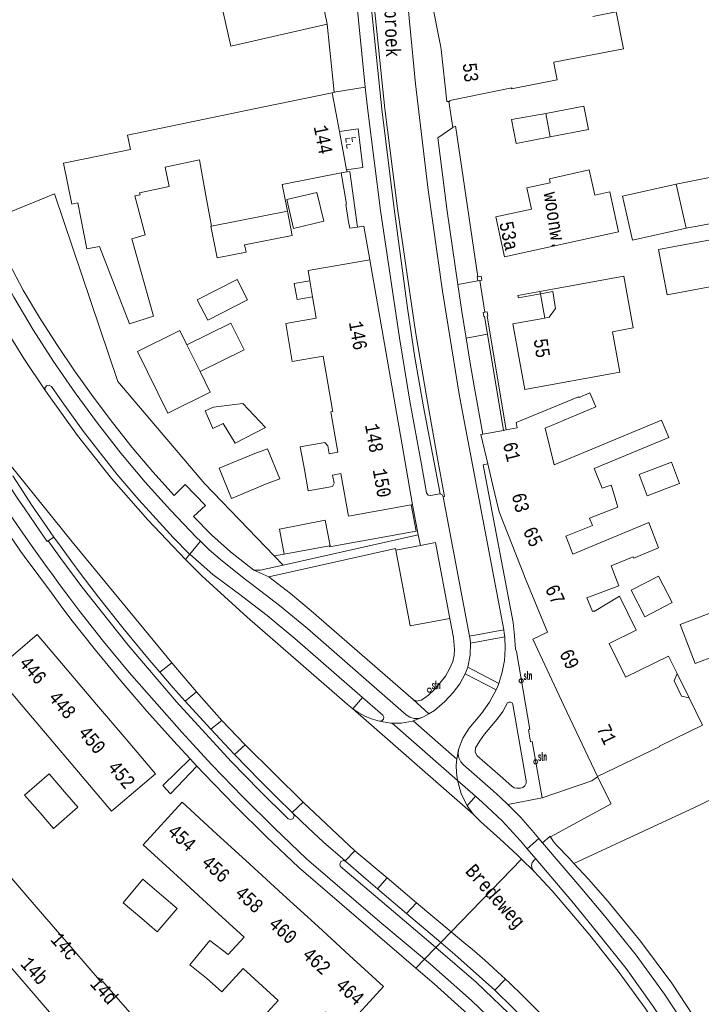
# Model space of a CAD drawing. Header units: metres. Extents: x 196790 to 198335, y 354523 to 356036.
# Tile 77 of 108: x 197942 to 198030, y 354944 to 355072. Entities that reach past the tile are written whole.
import ezdxf

# ---------------------------------------------------------------- set-up
doc = ezdxf.new("R2010")
doc.units = ezdxf.units.M
doc.linetypes.add('DGN Style 2', pattern=[186.027128, 111.616277, -74.410851])
doc.linetypes.add('DGN Style 3', pattern=[260.437979, 186.027128, -74.410851])
for name, color, linetype, lineweight in [('afdak', 252, 'DGN Style 2', 18), ('bij- of bedrijfsgebouw', 252, 'Continuous', 18), ('carport', 252, 'Continuous', 18), ('functiescheiding', 252, 'Continuous', 18), ('hoofdgebouw', 252, 'Continuous', 18), ('huisnummer BAG', 252, 'Continuous', 18), ('kant asfaltverharding', 252, 'Continuous', 18), ('kant klinkerverharding', 252, 'Continuous', 18), ('kant muur (extern)', 252, 'Continuous', 18), ('kant tegelverharding', 252, 'Continuous', 18), ('molgoot', 252, 'DGN Style 3', 18), ('overige tekst', 252, 'Continuous', 18), ('raster', 252, 'Continuous', 18), ('schutting', 252, 'Continuous', 18), ('straatnaam', 252, 'Continuous', 18), ('straatnaambord', 252, 'Continuous', 18), ('T22_brandgang', 252, 'DGN Style 2', 18), ('tuinhuis', 252, 'DGN Style 2', 18), ('verh keisymbool', 2, 'Continuous', 0), ('vlakafsluiter grijs', 252, 'DGN Style 2', 18), ('vlakafsluiter groen', 252, 'DGN Style 2', 18)]:
    doc.layers.add(name, color=color, linetype=linetype, lineweight=lineweight)
doc.styles.add('Style-Courier New', font='cour.ttf')
doc.styles.add('Style-simplex', font='simplex.shx')

# ---------------------------------------------------------------- blocks, each defined once
blk = doc.blocks.new('S435')
at = {"layer": 'straatnaambord', "color": 7, "linetype": 'Continuous', "lineweight": 0}
blk.add_circle((0, 0), 0.263, dxfattribs=at)
blk.add_circle((0, 0), 0.263, dxfattribs=at)
at = {"layer": 'straatnaambord', "color": 7, "linetype": 'Continuous', "lineweight": 0, "style": 'Style-simplex', "width": 0.428569}
blk.add_text('stn', height=1.05, dxfattribs=at).set_placement((0.32, 0.18))
blk = doc.blocks.new('S651')
at = {"layer": 'verh keisymbool', "color": 7, "linetype": 'Continuous', "lineweight": 0}
for p, q in [((-0.41, 0.75), (-0.41, 0.25)), ((0.09, 0.25), (-0.41, 0.25)), ((-0.41, -0.05), (-0.41, -0.55)), ((-0.41, -0.55), (0.09, -0.55)), ((0.39, -0.05), (0.39, -0.55)), ((0.39, -0.55), (0.89, -0.55))]:
    blk.add_line(p, q, dxfattribs=at)
at = {"layer": 'verh keisymbool', "color": 7, "linetype": 'Continuous', "lineweight": 0, "flags": 128}
blk.add_lwpolyline([(-0.41, -0.05), (-0.41, -0.05), (-0.41, -0.55), (-0.41, -0.55), (-0.41, -0.05)], close=True, dxfattribs=at)

msp = doc.modelspace()

# ---------------------------------------------------------------- linework, layer by layer
at = {"layer": 'afdak'}
for p, q in [((198009.51, 355036.105), (198010.083, 355032.976)), ((197967.28, 355021.464), (197971.057, 355021.949)), ((197971.057, 355021.949), (197973.959, 355018.823)), ((197966.201, 355020.974), (197967.28, 355021.464)), ((197967.181, 355018.721), (197966.201, 355020.974)), ((197968.519, 355019.351), (197967.181, 355018.721)), ((197970.061, 355016.815), (197968.519, 355019.351)), ((197973.959, 355018.823), (197970.061, 355016.815)), ((198022.285, 355012.771), (198026.463, 355014.357)), ((198026.463, 355014.357), (198027.511, 355011.598)), ((198023.333, 355010.012), (198022.285, 355012.771)), ((198027.511, 355011.598), (198023.333, 355010.012)), ((198028.725, 354983.924), (198027.2, 354987.04))]:
    msp.add_line(p, q, dxfattribs=at)
at = {"layer": 'afdak', "flags": 128}
for points in [[(198010.794, 355056.375), (198006.368, 355055.519), (198005.771, 355058.605), (198010.209, 355059.398)], [(198027.062, 355050.28), (198031.39, 355051.152), (198032.556, 355045.369), (198028.35, 355044.587)], [(197976.81, 355046.775), (197977.42, 355043.65), (197971.275, 355042.45), (197971.465, 355041.48), (197967.717, 355040.748), (197966.917, 355044.843), (197967.015, 355044.862)], [(197980.072, 355035.708), (197978.055, 355035.358), (197977.695, 355037.425), (197979.712, 355037.776)], [(197963.813, 355029.515), (197969.488, 355032.324), (197971.204, 355028.857), (197965.528, 355026.049)]]:
    msp.add_lwpolyline(points, dxfattribs=at)
at = {"layer": 'bij- of bedrijfsgebouw'}
for p, q in [((198015.118, 355060.348), (198010.209, 355059.398)), ((198010.209, 355059.398), (198010.794, 355056.375)), ((198027.062, 355050.28), (198028.35, 355044.587)), ((197963.813, 355029.515), (197962.907, 355031.346)), ((197965.528, 355026.049), (197963.813, 355029.515)), ((197982.231, 355003.53), (197976.386, 355002.479)), ((197982.32, 355003.546), (197982.231, 355003.53)), ((198026.542, 354996.221), (198022.999, 354994.371))]:
    msp.add_line(p, q, dxfattribs=at)
at = {"layer": 'bij- of bedrijfsgebouw', "flags": 128}
for points in [[(198010.794, 355056.375), (198015.723, 355057.353), (198015.118, 355060.348)], [(198028.35, 355044.587), (198021.427, 355043.02), (198020.139, 355048.713), (198027.062, 355050.28)], [(198031.969, 355043.175), (198024.792, 355041.845), (198025.877, 355035.985), (198033.055, 355037.315)], [(197962.907, 355031.346), (197957.442, 355028.642), (197961.371, 355020.702), (197966.836, 355023.406), (197965.528, 355026.049)], [(197972.613, 355015.474), (197967.988, 355013.573), (197969.589, 355009.678), (197974.214, 355011.579)], [(197974.214, 355011.579), (197975.835, 355012.2), (197974.234, 355016.095), (197972.613, 355015.474)], [(197976.386, 355002.479), (197975.805, 355005.707), (197981.675, 355006.852), (197982.32, 355003.546)], [(198026.542, 354996.221), (198024.781, 354999.645), (198021.227, 354997.817), (198022.999, 354994.371)], [(197948.008, 354971.76), (197946.004, 354974.079), (197942.851, 354971.354), (197944.855, 354969.035)], [(197948.008, 354971.76), (197949.724, 354969.774), (197946.571, 354967.049), (197944.855, 354969.035)], [(197960.55, 354958.421), (197958.144, 354960.467), (197955.572, 354957.442), (197957.978, 354955.396)], [(197960.55, 354958.421), (197962.565, 354956.707), (197959.993, 354953.682), (197957.978, 354955.396)], [(197969.143, 354950.75), (197966.77, 354952.565), (197964.208, 354949.413), (197966.343, 354947.678)]]:
    msp.add_lwpolyline(points, dxfattribs=at)
at = {"layer": 'carport'}
for p, q in [((197965.159, 355035.307), (197970.304, 355037.954)), ((197970.304, 355037.954), (197971.651, 355035.335)), ((197966.506, 355032.689), (197965.159, 355035.307)), ((197971.651, 355035.335), (197966.506, 355032.689))]:
    msp.add_line(p, q, dxfattribs=at)
at = {"layer": 'functiescheiding'}
for p, q in [((198004.776, 354992.682), (198000.354, 354991.892)), ((198000.466, 354990.994), (198004.898, 354991.807)), ((197961.867, 354988.431), (197960.337, 354987.207)), ((197965.046, 354984.669), (197961.867, 354988.431)), ((198004.121, 354985.747), (198000.111, 354987.876)), ((197999.79, 354987.002), (198003.781, 354984.928)), ((197965.046, 354984.669), (197963.585, 354983.499)), ((197968.331, 354981), (197965.046, 354984.669)), ((197968.331, 354981), (197966.905, 354979.858)), ((197971.339, 354977.829), (197968.331, 354981)), ((197998.716, 354975.978), (197993.066, 354980.921)), ((197990.335, 354980.639), (197998.784, 354973.23)), ((197971.339, 354977.829), (197969.993, 354976.576)), ((197978.866, 354970.442), (197971.339, 354977.829)), ((197978.866, 354970.442), (197977.425, 354969.101)), ((197985.527, 354964.142), (197978.866, 354970.442)), ((197985.527, 354964.142), (197984.26, 354962.858)), ((197989.698, 354960.636), (197985.527, 354964.142)), ((197989.698, 354960.636), (197988.446, 354959.256)), ((197993.515, 354957.427), (197989.698, 354960.636)), ((197993.515, 354957.427), (197992.199, 354956.066)), ((197997.978, 354953.676), (197993.515, 354957.427)), ((198005.015, 354947.552), (198003.64, 354946.128))]:
    msp.add_line(p, q, dxfattribs=at)
at = {"layer": 'functiescheiding', "flags": 128}
for points in [[(197961.867, 354988.431), (197948.999, 355004.071), (197938.385, 355017.144)], [(198000.68, 354951.427), (197999.874, 354952.082), (197997.978, 354953.676)], [(198005.015, 354947.552), (198003.977, 354948.529), (198002.326, 354950.015), (198000.68, 354951.427)], [(198009.766, 354942.88), (198007.137, 354945.506), (198005.571, 354947.029), (198005.015, 354947.552)]]:
    msp.add_lwpolyline(points, dxfattribs=at)
at = {"layer": 'hoofdgebouw'}
for p, q in [((197981.951, 355070.949), (197980.018, 355080.373)), ((197994.997, 355076.49), (197996.586, 355068.168)), ((197983.542, 355057.06), (197982.602, 355062.071)), ((197984.469, 355052.123), (197983.542, 355057.06)), ((197956.529, 355054.744), (197948.322, 355053.089)), ((197965.845, 355051.205), (197965.465, 355053.426)), ((197984.469, 355052.123), (197984.515, 355051.876)), ((197966.338, 355048.327), (197965.845, 355051.205)), ((197983.78, 355051.732), (197976.133, 355050.239)), ((197984.515, 355051.876), (197983.78, 355051.732)), ((197976.133, 355050.239), (197976.81, 355046.775)), ((197967.015, 355044.862), (197966.338, 355048.327)), ((197976.81, 355046.775), (197967.015, 355044.862)), ((197952.519, 355042.226), (197956.39, 355032.207)), ((197988.461, 355034.798), (197987.473, 355040.483)), ((197979.712, 355037.776), (197980.072, 355035.708)), ((198009.46, 355036.423), (198009.51, 355036.105)), ((197990.602, 355022.483), (197988.461, 355034.798)), ((197991.759, 355015.825), (197990.602, 355022.483)), ((198002.085, 355017.97), (198004.762, 355018.46)), ((198004.762, 355018.46), (198005.077, 355018.518)), ((197992.97, 355008.859), (197991.759, 355015.825)), ((198003.339, 355011.493), (198002.71, 355014.122)), ((198018.676, 355011.38), (198017.514, 355010.989)), ((198018.676, 355011.38), (198018.825, 355010.884)), ((197992.826, 355008.833), (197992.97, 355008.859)), ((198023.521, 355006.553), (198013.713, 355002.456)), ((198007.458, 354999.589), (198010.409, 354992.386)), ((197952.152, 354983.048), (197948.334, 354987.547)), ((197942.656, 354982.729), (197946.473, 354978.231)), ((197955.969, 354978.55), (197952.152, 354983.048)), ((198012.559, 354982.925), (198016.892, 354973.735)), ((197946.473, 354978.231), (197950.29, 354973.732)), ((197971.948, 354962.435), (197967.657, 354966.36)), ((197944.592, 354956.623), (197940.112, 354961.82)), ((197976.239, 354958.51), (197971.948, 354962.435)), ((197962.618, 354960.852), (197966.909, 354956.927)), ((197980.788, 354954.349), (197976.239, 354958.51)), ((197966.909, 354956.927), (197971.201, 354953.001)), ((197949.072, 354951.425), (197944.592, 354956.623)), ((197984.848, 354950.635), (197980.788, 354954.349)), ((197971.201, 354953.001), (197969.143, 354950.75)), ((197938.938, 354951.531), (197943.435, 354946.349)), ((197968.333, 354945.948), (197966.343, 354947.678)), ((197943.435, 354946.349), (197947.932, 354941.167)), ((197958.251, 354941.229), (197953.72, 354946.38))]:
    msp.add_line(p, q, dxfattribs=at)
at = {"layer": 'hoofdgebouw', "flags": 128}
for points in [[(197979.854, 355080.624), (197967.892, 355075.211), (197969.481, 355068.106), (197981.951, 355070.949)], [(198016.291, 355071.932), (198019.323, 355072.511), (198020.232, 355067.754), (198011.235, 355066.035), (198011.251, 355065.901)], [(197996.586, 355068.168), (197996.683, 355067.663), (197997.426, 355060.945), (197997.681, 355060.953)], [(197997.681, 355060.953), (197997.8, 355060.957), (197997.79, 355061.098), (198005.799, 355062.727), (198005.792, 355062.6), (198011.67, 355063.741), (198011.251, 355065.901)], [(197956.529, 355054.744), (197956.14, 355056.584), (197973.747, 355060.281), (197982.602, 355062.071)], [(197965.465, 355053.426), (197961.014, 355052.484), (197961.545, 355049.97), (197957.71, 355049.159)], [(197948.322, 355053.089), (197947.86, 355052.995), (197948.928, 355047.698), (197949.702, 355047.854), (197950.903, 355041.9), (197952.519, 355042.226)], [(198019.614, 355044.114), (198018.495, 355049.297), (198016.541, 355048.863), (198015.813, 355052.103), (198010.667, 355050.947), (198010.772, 355050.459), (198007.778, 355049.799), (198008.373, 355047.057), (198003.756, 355046.039), (198004.886, 355040.881), (198019.614, 355044.114)], [(197956.39, 355032.207), (197959.52, 355033.197), (197956.685, 355043.212), (197958.436, 355043.724), (197957.074, 355048.768), (197957.763, 355048.907), (197957.71, 355049.159)], [(197987.473, 355040.483), (197979.483, 355039.095), (197979.712, 355037.776)], [(198009.46, 355036.423), (198020.282, 355038.391), (198021.5, 355031.691), (198018.834, 355031.206), (198019.786, 355025.972), (198007.514, 355023.722), (198005.948, 355032.214), (198010.083, 355032.976)], [(197980.072, 355035.708), (197980.548, 355032.966), (197976.587, 355032.278), (197977.44, 355027.372), (197981.44, 355028.067), (197982.655, 355021.071)], [(198010.083, 355032.976), (198010.645, 355033.08), (198011.48, 355034.228), (198011.106, 355036.399), (198009.51, 355036.105)], [(198006.394, 355019.47), (198014.445, 355022.796), (198014.511, 355022.729), (198015.891, 355023.316), (198016.663, 355021.5)], [(197982.655, 355021.071), (197982.684, 355020.904), (197982.408, 355020.856), (197983.314, 355015.644), (197982.212, 355015.445), (197982.027, 355016.469), (197981.648, 355016.916), (197978.47, 355016.342), (197979.002, 355013.394)], [(198016.663, 355021.5), (198010.14, 355018.727), (198011.272, 355014.016)], [(198005.077, 355018.518), (198006.517, 355018.782), (198006.394, 355019.47)], [(198011.272, 355014.016), (198025.185, 355019.771), (198026.113, 355017.529), (198016.46, 355013.536), (198017.514, 355010.989)], [(198002.71, 355014.122), (198001.801, 355017.918), (198002.085, 355017.97)], [(197992.826, 355008.833), (197984.728, 355007.371), (197983.738, 355012.883), (197982.656, 355012.687), (197982.841, 355011.664), (197982.646, 355011.222), (197979.497, 355010.654), (197979.002, 355013.394)], [(198003.339, 355011.493), (198004.188, 355007.947), (198004.279, 355007.715)], [(198018.825, 355010.884), (198019.526, 355008.556), (198015.864, 355007.111), (198016.232, 355006.177), (198012.782, 355004.815), (198013.713, 355002.456)], [(198004.279, 355007.715), (198007.351, 354999.849), (198007.458, 354999.589)], [(198016.232, 354995.059), (198015.524, 354996.811), (198019.664, 354998.398), (198018.673, 355000.955), (198021.491, 355002.121), (198021.58, 355001.972), (198024.759, 355003.278), (198023.521, 355006.553)], [(198016.482, 354995.069), (198019.748, 354997.032), (198021.889, 354992.658), (198018.387, 354990.943), (198020.454, 354986.727)], [(198016.482, 354995.069), (198016.439, 354995.159), (198016.232, 354995.059)], [(198012.559, 354982.925), (198008.526, 354991.479), (198010.409, 354992.386)], [(197948.334, 354987.547), (197944.488, 354992.079), (197938.818, 354987.252), (197942.656, 354982.729)], [(198027.2, 354987.04), (198026.088, 354989.313), (198020.519, 354986.587), (198020.454, 354986.727)], [(198027.2, 354987.04), (198026.781, 354986.123), (198027.757, 354984.129), (198028.725, 354983.924)], [(198016.892, 354973.735), (198024.942, 354977.604), (198024.911, 354977.659), (198030.462, 354980.376), (198028.725, 354983.924)], [(197955.969, 354978.55), (197959.762, 354974.08), (197954.083, 354969.262), (197950.29, 354973.732)], [(197967.657, 354966.36), (197963.192, 354970.444), (197958.151, 354964.938), (197962.618, 354960.852)], [(197953.72, 354946.38), (197952.934, 354947.274), (197952.772, 354947.132), (197949.072, 354951.425)], [(197984.848, 354950.635), (197989.241, 354946.617), (197984.184, 354941.126), (197981.741, 354943.361)], [(197973.607, 354946.664), (197971.095, 354948.965), (197968.333, 354945.948)], [(197973.607, 354946.664), (197975.619, 354944.824), (197968.974, 354937.56), (197971.741, 354935.029)]]:
    msp.add_lwpolyline(points, dxfattribs=at)
at = {"layer": 'kant asfaltverharding'}
for p, q in [((197982.839, 355062.142), (197986.86, 355062.781)), ((197996.935, 355009.897), (198000.354, 354991.892)), ((197994.308, 354981.397), (197993.066, 354980.921)), ((197994.308, 354981.397), (197995.076, 354981.836)), ((197960.712, 354972.589), (197964.236, 354976.042)), ((197965.121, 354975.094), (197961.695, 354971.52)), ((198000.816, 354968.885), (198000.026, 354969.98)), ((197977.555, 354968.974), (197977.425, 354969.101)), ((198008.644, 354961.51), (198007.084, 354963.049)), ((197984.344, 354962.785), (197984.26, 354962.858)), ((197988.446, 354959.256), (197992.199, 354956.066)), ((197992.199, 354956.066), (197996.636, 354952.295)), ((198003.64, 354946.128), (198008.374, 354941.493))]:
    msp.add_line(p, q, dxfattribs=at)
at = {"layer": 'kant asfaltverharding', "flags": 128}
for points in [[(198004.776, 354992.682), (198000.297, 355016.274), (197999.655, 355019.702), (197999.029, 355023.133), (197996.859, 355036.454), (197994.977, 355049.819), (197993.368, 355063.234), (197992.081, 355076.684), (197991.17, 355090.151), (197990.595, 355103.636), (197990.307, 355117.133), (197990.288, 355123.883), (197990.383, 355130.633), (197990.595, 355137.719), (197990.913, 355144.801), (197991.61, 355155.614)], [(197986.785, 355154.579), (197986.653, 355152.619), (197986.233, 355145.619), (197985.916, 355138.614), (197985.58, 355124.594), (197985.644, 355111.64), (197986.037, 355098.691), (197986.7, 355085.768), (197987.675, 355072.865), (197989.017, 355059.952), (197990.629, 355047.071), (197991.479, 355040.669), (197992.345, 355034.269), (197993.302, 355027.882), (197994.421, 355021.521), (197996.552, 355010.256)], [(197945.523, 355023.569), (197942.749, 355027.752), (197940.116, 355032.024)], [(197945.523, 355023.569), (197949.672, 355017.816), (197954.088, 355012.254), (197958.756, 355006.903), (197963.661, 355001.779)], [(197941.303, 355012.585), (197942.644, 355010.519), (197943.754, 355008.839), (197944.885, 355007.174), (197946.639, 355004.666)], [(197996.935, 355009.897), (197996.813, 355010.15), (197996.552, 355010.256)], [(197960.337, 354987.207), (197958.764, 354989.037), (197955.549, 354992.938), (197952.415, 354996.905), (197951.281, 354998.377), (197950.156, 354999.856), (197948.808, 355001.664), (197947.481, 355003.487), (197946.639, 355004.666)], [(197963.661, 355001.779), (197964.7, 355000.711), (197965.753, 354999.664), (197971.627, 354994.322), (197984.556, 354983.102), (197985.269, 354982.509)], [(198004.776, 354992.682), (198004.844, 354992.246), (198004.898, 354991.807)], [(198000.466, 354990.994), (198000.432, 354989.419), (198000.111, 354987.876)], [(198000.354, 354991.892), (198000.422, 354991.444), (198000.466, 354990.994)], [(198004.898, 354991.807), (198004.97, 354990.274), (198004.863, 354988.732), (198004.577, 354987.213), (198004.121, 354985.747)], [(197963.585, 354983.499), (197962.059, 354985.203), (197960.337, 354987.207)], [(198000.111, 354987.876), (197999.962, 354987.435), (197999.79, 354987.002)], [(197995.076, 354981.836), (197995.842, 354982.274), (197997.173, 354983.437), (197998.224, 354984.581), (197999.11, 354985.725), (197999.79, 354987.002)], [(198003.781, 354984.928), (198002.932, 354983.353), (198001.879, 354981.907), (198000.289, 354980.007), (197999.468, 354978.684), (197998.941, 354977.219)], [(198004.121, 354985.747), (198003.958, 354985.335), (198003.781, 354984.928)], [(197966.905, 354979.858), (197965.432, 354981.437), (197963.585, 354983.499)], [(197988.732, 354980.911), (197987.805, 354981.155), (197986.907, 354981.508), (197986.056, 354981.963), (197985.269, 354982.509)], [(197990.335, 354980.639), (197990.123, 354980.64), (197988.732, 354980.911)], [(197993.066, 354980.921), (197992.984, 354980.89), (197991.566, 354980.631), (197990.335, 354980.639)], [(197969.993, 354976.576), (197969.321, 354977.268), (197966.905, 354979.858)], [(197998.941, 354977.219), (197998.74, 354976.237), (197998.716, 354975.978)], [(197977.425, 354969.101), (197975.412, 354971.063), (197973.293, 354973.178), (197969.993, 354976.576)], [(197998.716, 354975.978), (197998.646, 354975.233), (197998.661, 354974.225), (197998.784, 354973.23)], [(197998.784, 354973.23), (197999.252, 354971.547), (198000.026, 354969.98)], [(197984.26, 354962.858), (197981.496, 354965.259), (197979.516, 354967.106), (197977.555, 354968.974)], [(198007.084, 354963.049), (198006.513, 354963.613), (198004.312, 354965.641), (198001.756, 354967.917), (198000.816, 354968.885)], [(197984.344, 354962.785), (197986.656, 354960.777), (197988.446, 354959.256)], [(198029.382, 354933.745), (198026.341, 354938.84), (198023.071, 354943.799), (198019.581, 354948.605), (198015.883, 354953.245), (198013.337, 354956.313), (198011.043, 354958.959), (198008.644, 354961.51)], [(197996.636, 354952.295), (197998.449, 354950.754), (198003.64, 354946.128)]]:
    msp.add_lwpolyline(points, dxfattribs=at)
at = {"layer": 'kant klinkerverharding'}
for p, q in [((198001.431, 355037.774), (197998.82, 355037.291)), ((198001.439, 355037.775), (198001.431, 355037.774)), ((198002.676, 355030.872), (197999.904, 355030.386)), ((197985.269, 354982.509), (197986.529, 354983.96)), ((198016.908, 354973.688), (198018.676, 354970.221)), ((198009.758, 354971.003), (198005.297, 354970.14)), ((198010.806, 354965.968), (198018.676, 354970.221)), ((198009.791, 354965.199), (198010.77, 354966.027))]:
    msp.add_line(p, q, dxfattribs=at)
at = {"layer": 'kant klinkerverharding', "flags": 128}
for points in [[(197984.091, 355138.004), (197983.778, 355124.636), (197983.845, 355111.636), (197984.238, 355098.641), (197984.9, 355085.674), (197985.874, 355072.727), (197986.86, 355062.781)], [(197996.552, 355010.256), (197996.471, 355010.249), (197995.339, 355010.03), (197995, 355010.099), (197994.811, 355010.389), (197994.124, 355014.052), (197992.646, 355022.235), (197991.279, 355030.438), (197988.832, 355046.888), (197987.197, 355059.79), (197986.86, 355062.781)], [(197998.588, 355057.555), (197998.536, 355057.752), (197998.201, 355057.579)], [(197932.457, 355056.507), (197935.377, 355056.669), (197939.839, 355046.233), (197946.72, 355049.029)], [(197990.837, 355002.978), (197992.666, 354993.199), (197997.824, 354994.151)], [(198009.758, 354971.003), (198016.158, 354973.17), (198016.908, 354973.688)]]:
    msp.add_lwpolyline(points, dxfattribs=at)
at = {"layer": 'kant muur (extern)'}
for p, q in [((198001.434, 355038.311), (197998.588, 355057.555)), ((198001.439, 355037.775), (198001.351, 355038.292)), ((198001.696, 355037.818), (198001.439, 355037.775)), ((198002.19, 355033.159), (198002.289, 355033.176)), ((198002.19, 355033.159), (198002.289, 355033.176)), ((198002.289, 355033.176), (198002.676, 355030.872)), ((198002.676, 355030.872), (198004.762, 355018.46))]:
    msp.add_line(p, q, dxfattribs=at)
at = {"layer": 'kant muur (extern)', "flags": 128}
for points in [[(197984.718, 355045.418), (197984.349, 355047.659), (197984.461, 355047.67), (197983.78, 355051.732)], [(198001.351, 355038.292), (198001.35, 355038.297), (198001.434, 355038.311)], [(198001.434, 355038.311), (198001.872, 355038.386), (198001.962, 355037.864), (198001.696, 355037.818)], [(198009.51, 355036.105), (198006.669, 355035.581), (198006.606, 355035.898), (198009.46, 355036.423)], [(198002.348, 355033.717), (198002.102, 355033.675), (198002.19, 355033.159)], [(198002.348, 355033.717), (198002.623, 355033.764), (198002.713, 355033.241), (198002.614, 355033.224), (198005.077, 355018.518)], [(198006.285, 354990.197), (198006.413, 354989.901), (198008.154, 354979.839), (198007.959, 354979.792), (198008.244, 354978.235), (198008.463, 354978.264), (198009.758, 354971.003)]]:
    msp.add_lwpolyline(points, dxfattribs=at)
at = {"layer": 'kant tegelverharding'}
for p, q in [((197982.839, 355062.142), (197981.951, 355070.949)), ((197997.681, 355060.953), (197998.201, 355057.579)), ((197993.697, 355004.961), (197992.97, 355008.859)), ((197946.639, 355004.666), (197945.888, 355004.181)), ((197976.261, 355001.069), (197993.697, 355004.961)), ((197994.004, 355003.584), (197990.837, 355002.978)), ((197965.121, 354975.094), (197964.236, 354976.042)), ((197998.784, 354973.23), (198001.125, 354971.196)), ((198000.026, 354969.98), (198001.125, 354971.196)), ((198009.321, 354965.751), (198009.791, 354965.199)), ((198010.77, 354966.027), (198010.806, 354965.968)), ((198008.903, 354963.128), (198007.812, 354964.413))]:
    msp.add_line(p, q, dxfattribs=at)
at = {"layer": 'kant tegelverharding', "flags": 128}
for points in [[(197905.036, 355125.109), (197905.644, 355122.847), (197906.564, 355119.524), (197907.515, 355116.21), (197909.523, 355109.614), (197911.944, 355102.263), (197914.533, 355094.969), (197918.327, 355085.043), (197922.356, 355075.209), (197926.934, 355064.752), (197931.773, 355054.414), (197936.501, 355044.978), (197941.468, 355035.665), (197943.961, 355031.471), (197946.593, 355027.353), (197949.361, 355023.319), (197952.261, 355019.376), (197955.287, 355015.529), (197958.436, 355011.785), (197961.702, 355008.149), (197965.079, 355004.627), (197965.589, 355004.134)], [(197982.602, 355062.071), (197982.843, 355062.099), (197982.839, 355062.142)], [(197983.542, 355057.06), (197985.967, 355057.427), (197986.566, 355052.427), (197984.469, 355052.123)], [(197998.82, 355037.291), (197997.465, 355046.767), (197996.257, 355056.263), (197998.201, 355057.579)], [(197932.457, 355056.507), (197933.569, 355054.204), (197938.014, 355045.339), (197942.661, 355036.578), (197944.78, 355033.045), (197946.995, 355029.567), (197949.303, 355026.146), (197951.702, 355022.787), (197954.19, 355019.492), (197956.763, 355016.267), (197959.42, 355013.113), (197962.157, 355010.034), (197963.613, 355011.492), (197966.211, 355008.768), (197964.659, 355007.332), (197966.989, 355004.989), (197969.457, 355002.791), (197972.486, 355000.406)], [(197985.873, 355044.718), (197984.871, 355051.903), (197984.515, 355051.876)], [(197987.473, 355040.483), (197986.684, 355044.864), (197985.873, 355044.718)], [(197998.82, 355037.291), (197999.352, 355033.837), (197999.904, 355030.386)], [(198002.085, 355017.97), (198000.993, 355023.911), (198000.44, 355027.147), (197999.904, 355030.386)], [(197945.523, 355023.569), (197945.477, 355023.923), (197945.683, 355024.216), (197946.031, 355024.293), (197946.341, 355024.115), (197947.687, 355022.152), (197950.466, 355018.306), (197954.764, 355012.817), (197957.611, 355009.485), (197959.405, 355007.496), (197962.065, 355004.629), (197964.158, 355002.492), (197964.185, 355002.468)], [(197964.236, 354976.042), (197962.069, 354978.364), (197958.637, 354982.192), (197955.283, 354986.088), (197952.01, 354990.052), (197948.821, 354994.085), (197947.457, 354995.918), (197946.112, 354997.764), (197945.15, 354999.028), (197944.199, 355000.3), (197943.259, 355001.581), (197942.331, 355002.871), (197941.389, 355004.205), (197940.458, 355005.548), (197939.54, 355006.899), (197938.636, 355008.26), (197937.672, 355009.743), (197936.722, 355011.235), (197935.788, 355012.737), (197934.869, 355014.248)], [(197994.537, 354950.133), (197988.768, 354954.961), (197979.299, 354963.131), (197975.135, 354967.088), (197971.056, 354971.133), (197967.061, 354975.261), (197963.147, 354979.465), (197956.338, 354987.2), (197953.054, 354991.17), (197949.868, 354995.22), (197948.678, 354996.792), (197947.498, 354998.372), (197946.517, 354999.706), (197945.545, 355001.046), (197943.624, 355003.742), (197941.939, 355006.158), (197941.108, 355007.373), (197940.289, 355008.597), (197939.324, 355010.067), (197938.37, 355011.545), (197937.429, 355013.032), (197936.503, 355014.527)], [(198002.71, 355014.122), (198002.096, 355013.991), (198005.971, 354993.63), (198006.183, 354991.919), (198006.285, 354990.197)], [(197940.423, 355011.99), (197941.897, 355009.756), (197942.853, 355008.333), (197944.791, 355005.505), (197945.77, 355004.105), (197945.888, 355004.181)], [(197977.555, 354968.974), (197977.682, 354968.656), (197977.559, 354968.336), (197977.253, 354968.184), (197976.924, 354968.279), (197973.203, 354971.954), (197969.555, 354975.701), (197962.471, 354983.396), (197956.213, 354990.709), (197950.233, 354998.25), (197947.529, 355001.908), (197945.888, 355004.181)], [(197965.589, 355004.134), (197966.712, 355003.046), (197968.422, 355001.548), (197971.376, 354999.216), (197972.078, 354998.702), (197975.798, 354995.854), (197979.394, 354992.851), (197992.175, 354981.701), (197992.641, 354981.398), (197993.196, 354981.233), (197993.776, 354981.236), (197994.308, 354981.397)], [(197997.824, 354994.151), (197995.973, 355003.961), (197994.004, 355003.584)], [(197964.185, 355002.468), (197967.188, 354999.865), (197968.684, 354998.718), (197970.19, 354997.586), (197970.478, 354997.378), (197974.196, 354994.558), (197977.784, 354991.575), (197986.529, 354983.96)], [(197990.837, 355002.978), (197990.797, 355003.203), (197974.429, 354999.549)], [(197972.486, 355000.406), (197973.296, 355000.407), (197976.261, 355001.069)], [(197974.429, 354999.549), (197977.198, 354997.403), (197979.884, 354995.154), (197993.064, 354983.689)], [(197993.064, 354983.689), (197993.559, 354983.479), (197994.084, 354983.592), (197994.571, 354983.918), (197995.043, 354984.267), (197995.901, 354985.066), (197997.23, 354986.724), (197997.78, 354987.637), (197998.178, 354988.626), (197998.355, 354989.379), (197998.421, 354990.149), (197998.289, 354991.685), (197997.824, 354994.151)], [(197986.529, 354983.96), (197989.137, 354981.689), (197989.284, 354981.433), (197989.241, 354981.141), (197989.026, 354980.938), (197988.732, 354980.911)], [(198001.14, 354977.432), (198001.078, 354976.898), (198001.351, 354976.434), (198004.329, 354973.84), (198005.824, 354972.481), (198006.118, 354972.285), (198006.466, 354972.227), (198006.919, 354972.25), (198007.235, 354972.331), (198007.515, 354972.553), (198007.675, 354972.873), (198007.689, 354973.199), (198005.934, 354983.047), (198005.842, 354983.246), (198005.657, 354983.364), (198005.438, 354983.363), (198005.253, 354983.245), (198004.661, 354982.144), (198003.922, 354981.137), (198002.305, 354979.232), (198001.664, 354978.37), (198001.14, 354977.432)], [(198005.297, 354970.14), (198004.365, 354971.021), (198003.41, 354971.878), (197999.554, 354975.245), (197999.207, 354975.647), (197998.972, 354976.146), (197998.883, 354976.691), (197998.941, 354977.219)], [(197993.431, 354948.995), (197978.307, 354962.009), (197974.117, 354965.967), (197970.016, 354970.016), (197966.001, 354974.151), (197965.121, 354975.094)], [(198007.812, 354964.413), (198006.953, 354965.424), (198004.562, 354968.032), (198001.981, 354970.452), (198001.125, 354971.196)], [(198005.297, 354970.14), (198006.923, 354968.485), (198008.468, 354966.754), (198009.321, 354965.751)], [(198013.84, 354962.518), (198013.215, 354963.187), (198011.584, 354964.861), (198011.179, 354965.403), (198010.806, 354965.968)], [(198032.12, 354935.138), (198028.961, 354940.463), (198025.551, 354945.639), (198021.902, 354950.65), (198018.026, 354955.478), (198014.882, 354959.216), (198009.791, 354965.199)], [(198008.644, 354961.51), (198008.438, 354961.828), (198008.367, 354962.233), (198008.466, 354962.632), (198008.693, 354962.935), (198008.903, 354963.128)], [(198030.248, 354934.269), (198027.246, 354939.294), (198024.022, 354944.186), (198020.585, 354948.93), (198016.944, 354953.513), (198013.797, 354957.369), (198008.903, 354963.128)], [(197996.007, 354951.646), (197995.634, 354951.968), (197983.689, 354962.103), (197983.569, 354962.427), (197983.701, 354962.747), (197984.015, 354962.892), (197984.344, 354962.785)], [(198033.627, 354935.619), (198030.203, 354941.428), (198026.479, 354947.059), (198022.469, 354952.491), (198018.19, 354957.702), (198015.744, 354960.482), (198013.84, 354962.518)], [(198043.861, 354885.749), (198032.754, 354906.625), (198029.147, 354913.018), (198025.216, 354919.249), (198020.973, 354925.294), (198016.432, 354931.129), (198011.609, 354936.733), (198006.521, 354942.086), (198001.189, 354947.169), (197996.007, 354951.646)], [(198041.954, 354884.785), (198030.865, 354905.638), (198027.395, 354911.801), (198023.62, 354917.811), (198019.551, 354923.646), (198015.2, 354929.284), (198010.582, 354934.706), (198005.713, 354939.892), (198000.612, 354944.827), (197995.299, 354949.495), (197994.537, 354950.133)], [(198030.749, 354902.603), (198027.364, 354908.819), (198023.672, 354914.885), (198019.682, 354920.781), (198015.407, 354926.483), (198010.861, 354931.972), (198006.062, 354937.229), (198001.026, 354942.237), (197995.773, 354946.98), (197993.431, 354948.995)]]:
    msp.add_lwpolyline(points, dxfattribs=at)
at = {"layer": 'molgoot', "flags": 128}
msp.add_lwpolyline([(197987.209, 355154.67), (197987.136, 355153.62), (197986.69, 355146.373), (197986.356, 355139.12), (197985.999, 355124.603), (197985.979, 355118.13), (197986.059, 355111.658), (197986.45, 355098.718), (197987.11, 355085.809), (197988.081, 355072.919), (197989.4, 355059.995), (197991.03, 355047.106), (197993.429, 355030.931), (197994.769, 355022.865), (197996.217, 355014.818), (197997.129, 355009.936), (197996.935, 355009.897)], dxfattribs=at)
at = {"layer": 'raster'}
msp.add_line((198001.696, 355037.818), (198002.348, 355033.717), dxfattribs=at)
at = {"layer": 'raster', "flags": 128}
for points in [[(198032.844, 355055.969), (198034.852, 355045.177), (198038.996, 355032.743), (198037.017, 355031.993), (198043.922, 355014.812), (198045.83, 355015.339), (198057.206, 354983.139), (198029.442, 354969.722), (198013.84, 354962.518)], [(197984.718, 355045.418), (197984.87, 355044.582), (197985.873, 355044.718)]]:
    msp.add_lwpolyline(points, dxfattribs=at)
at = {"layer": 'schutting'}
msp.add_line((197976.386, 355002.479), (197975.1, 355002.271), dxfattribs=at)
at = {"layer": 'schutting', "flags": 128}
msp.add_lwpolyline([(197982.231, 355003.53), (197982.266, 355003.42), (197993.468, 355005.434), (197992.826, 355008.833)], dxfattribs=at)
at = {"layer": 'T22_brandgang'}
msp.add_line((197961.695, 354971.52), (197960.712, 354972.589), dxfattribs=at)
at = {"layer": 'tuinhuis'}
for p, q in [((197976.717, 355048.278), (197980.636, 355049.198)), ((197977.588, 355044.563), (197976.717, 355048.278)), ((197980.636, 355049.198), (197981.507, 355045.482)), ((197981.507, 355045.482), (197977.588, 355044.563))]:
    msp.add_line(p, q, dxfattribs=at)
at = {"layer": 'tuinhuis', "flags": 128}
msp.add_lwpolyline([(198036.051, 354990.868), (198029.514, 354988.366), (198027.598, 354993.372), (198034.135, 354995.874)], dxfattribs=at)
at = {"layer": 'vlakafsluiter grijs'}
for p, q in [((197965.589, 355004.134), (197964.185, 355002.468)), ((197994.004, 355003.584), (197993.697, 355004.961)), ((197964.185, 355002.468), (197963.661, 355001.779)), ((197972.486, 355000.406), (197974.429, 354999.549)), ((197993.064, 354983.689), (197995.076, 354981.836)), ((197985.269, 354982.509), (198000.816, 354968.885)), ((198007.812, 354964.413), (198009.321, 354965.751)), ((198007.084, 354963.049), (197997.978, 354953.676)), ((197997.978, 354953.676), (197996.636, 354952.295)), ((197996.007, 354951.646), (197994.537, 354950.133)), ((197996.636, 354952.295), (197996.007, 354951.646)), ((197994.537, 354950.133), (197993.431, 354948.995))]:
    msp.add_line(p, q, dxfattribs=at)
at = {"layer": 'vlakafsluiter groen'}
msp.add_line((197975.1, 355002.271), (197976.261, 355001.069), dxfattribs=at)
at = {"layer": 'vlakafsluiter groen', "flags": 128}
msp.add_lwpolyline([(197946.72, 355049.029), (197954.875, 355024.758), (197966.082, 355011.609), (197975.1, 355002.271)], dxfattribs=at)

# ---------------------------------------------------------------- block references
at = {"layer": 'straatnaambord'}
for p in [(198007.024, 354986.11), (197995.16, 354984.897), (198008.91, 354975.648)]:
    msp.add_blockref('S435', p, dxfattribs=at)
at = {"layer": 'verh keisymbool', "color": 7, "linetype": 'Continuous', "lineweight": 0, "rotation": 276.8336723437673}
msp.add_blockref('S651', (197984.96, 355055.806), dxfattribs=at)

# ---------------------------------------------------------------- texts
at = {"layer": 'huisnummer BAG', "style": 'Style-Courier New', "width": 0.694444}
for s, rotation, p in [('53', 276.83367, (197999.445, 355065.842)), ('144', 281.2987, (197980.199, 355057.69)), ('53a', 282.35483, (198004.176, 355045.242)), ('146', 279.96152, (197984.748, 355032.414)), ('55', 278.74616, (198008.627, 355030.192)), ('148', 279.96152, (197986.829, 355019.171)), ('61', 283.53586, (198004.659, 355016.716)), ('150', 279.96152, (197987.831, 355013.37)), ('63', 283.53586, (198005.797, 355010.14)), ('65', 295.46335, (198007.208, 355005.47)), ('67', 295.46335, (198010.068, 354998.009)), ('69', 295.46335, (198011.925, 354989.656)), ('446', 310.33397, (197942.028, 354988.339)), ('448', 310.33397, (197945.826, 354983.86)), ('450', 310.33397, (197949.666, 354979.338)), ('71', 295.20722, (198016.739, 354979.94)), ('452', 310.33397, (197953.483, 354974.84)), ('454', 317.5529, (197961.195, 354966.445)), ('456', 317.5529, (197965.579, 354962.434)), ('458', 317.5529, (197969.898, 354958.483)), ('460', 317.5529, (197974.263, 354954.491)), ('14c', 312.12344, (197946.082, 354952.614)), ('14b', 312.12344, (197942.204, 354949.456)), ('462', 317.5529, (197978.604, 354950.521)), ('14d', 312.12344, (197951.181, 354946.909)), ('464', 317.5529, (197982.922, 354946.569))]:
    msp.add_text(s, height=1.8, rotation=rotation, dxfattribs=at).set_placement(p)
at = {"layer": 'overige tekst', "style": 'Style-Courier New', "width": 0.694444}
msp.add_text('woonw.', height=1.8, rotation=278.74616, dxfattribs=at).set_placement((198009.921, 355049.114))
at = {"layer": 'straatnaam', "style": 'Style-Courier New', "width": 0.694444}
for s, rotation, p in [('Gebroek', 271.94925, (197989.271, 355075.387)), ('Bredeweg', 311.67636, (197999.702, 354961.442))]:
    msp.add_text(s, height=1.8, rotation=rotation, dxfattribs=at).set_placement(p)

doc.saveas('drawing.dxf')
